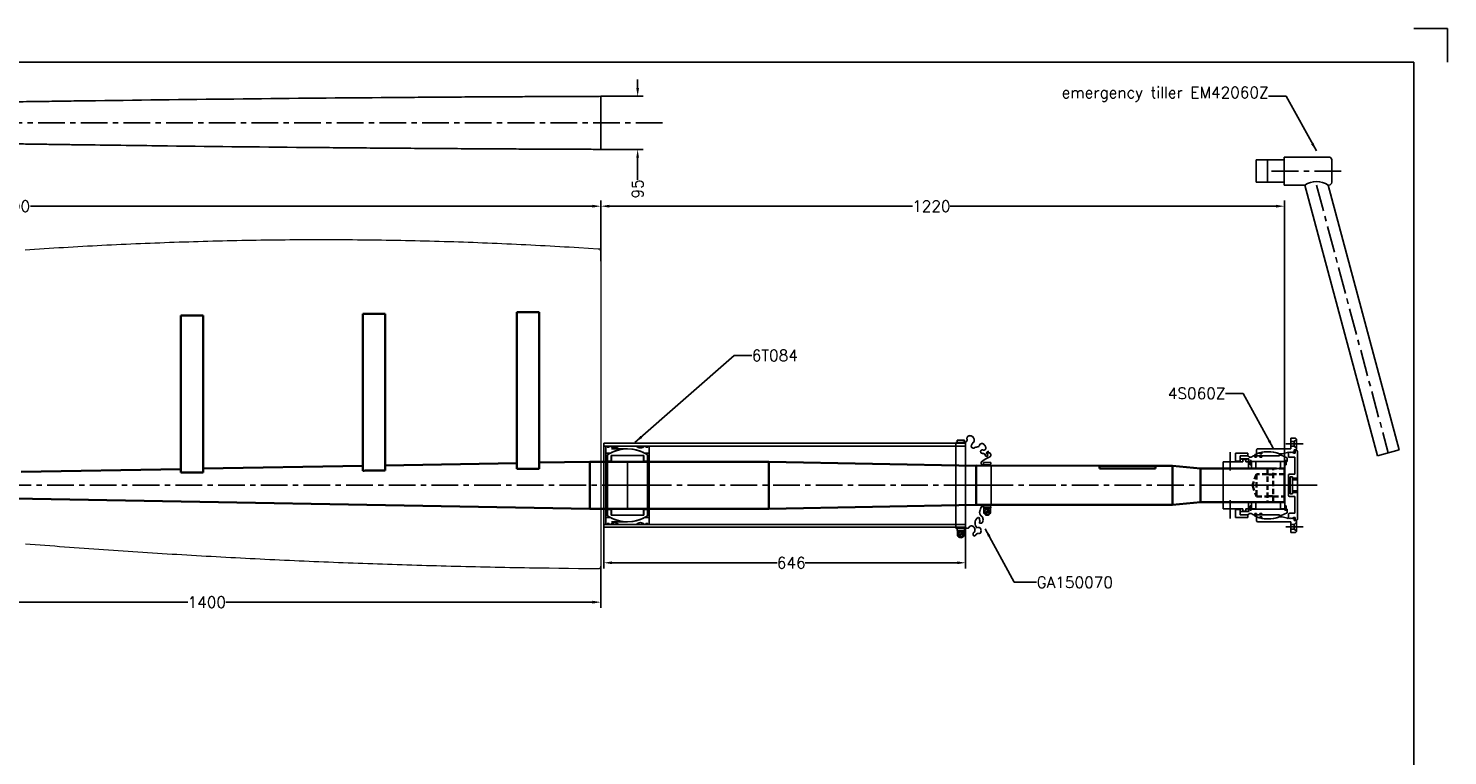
# Model space of a CAD drawing. Extents: x -2860 to 1220, y -788 to 1912.
# Tile 6 of 6: x -1313 to 1220, y 614 to 1912. Entities that reach past the tile are written whole.
import ezdxf

# ---------------------------------------------------------------- set-up
doc = ezdxf.new("R2010")
doc.units = 0
doc.header["$LTSCALE"] = 1.5
doc.header["$PDMODE"] = 2
doc.header["$PDSIZE"] = 5
for name, pattern in [('CENTER', [50.8, 31.75, -6.35, 6.35, -6.35]), ('HIDDEN', [9.525, 6.35, -3.175]), ('SLD-Solid', [0])]:
    doc.linetypes.add(name, pattern=pattern)
doc.layers.get('0').update_dxf_attribs({"linetype": 'CONTINUOUS'})
doc.layers.get('DEFPOINTS').update_dxf_attribs({"linetype": 'CONTINUOUS'})
for name, color, linetype in [('Bearings', 1, 'CONTINUOUS'), ('Blade', 1, 'CONTINUOUS'), ('CENTER', 9, 'CENTER'), ('RAMME', 7, 'CONTINUOUS')]:
    doc.layers.add(name, color=color, linetype=linetype)
doc.layers.add('DIMS', color=7, linetype='CONTINUOUS', lineweight=15)
doc.layers.add('STOCK', color=5, linetype='CONTINUOUS', lineweight=35)
doc.styles.add('ROMANS', font='romans')
doc.dimstyles.new('Text 20', dxfattribs={"dimtxt": 20, "dimasz": 15, "dimexe": 10, "dimexo": 0, "dimgap": 0, "dimtad": 0, "dimdsep": 46, "dimtxsty": 'ROMANS', "dimcen": 10, "dimazin": 2, "dimtfac": 0.65, "dimtofl": 0, "dimtmove": 0, "dimatfit": 0, "dimfxl": 1, "dimtolj": 1, "dimarcsym": 0})

# ---------------------------------------------------------------- blocks, each defined once
blk = doc.blocks.new('*D51')
at = {"layer": 'DEFPOINTS', "color": 0, "transparency": 16777216}
for p in [(-291.3, 1594.7), (-291.3, 1496.6), (928.7, 1126.7)]:
    blk.add_point(p, dxfattribs=at)
at = {"layer": 'DIMS', "color": 0, "lineweight": -2, "transparency": 16777216}
for p, q in [((-291.3, 1496.6), (-291.3, 1604.7)), ((928.7, 1126.7), (928.7, 1604.7)), ((-276.3, 1594.7), (264.7, 1594.7)), ((913.7, 1594.7), (332.3, 1594.7))]:
    blk.add_line(p, q, dxfattribs=at)
at = {"layer": 'DIMS', "color": 0, "transparency": 16777216}
for points in [[(-276.3, 1597.2), (-276.3, 1592.2), (-291.3, 1594.7)], [(913.7, 1597.2), (913.7, 1592.2), (928.7, 1594.7)]]:
    blk.add_solid(points, dxfattribs=at)
at = {"layer": 'DIMS', "color": 0, "transparency": 16777216, "insert": (298.5, 1594.7), "char_height": 20, "attachment_point": 5, "style": 'ROMANS'}
blk.add_mtext('\\A1;1220', dxfattribs=at)
blk = doc.blocks.new('*D52')
at = {"layer": 'DEFPOINTS', "color": 0, "transparency": 16777216}
for p in [(-291.3, 1594.7), (-291.3, 1496.6), (-2491.5, 1376.4)]:
    blk.add_point(p, dxfattribs=at)
at = {"layer": 'DIMS', "color": 0, "lineweight": -2, "transparency": 16777216}
for p, q in [((-2491.5, 1376.4), (-2491.5, 1604.7)), ((-291.3, 1496.6), (-291.3, 1604.7)), ((-2476.5, 1594.7), (-1379.5, 1594.7)), ((-306.3, 1594.7), (-1309.1, 1594.7))]:
    blk.add_line(p, q, dxfattribs=at)
at = {"layer": 'DIMS', "color": 0, "transparency": 16777216}
for points in [[(-2476.5, 1597.2), (-2476.5, 1592.2), (-2491.5, 1594.7)], [(-306.3, 1597.2), (-306.3, 1592.2), (-291.3, 1594.7)]]:
    blk.add_solid(points, dxfattribs=at)
at = {"layer": 'DIMS', "color": 0, "transparency": 16777216, "insert": (-1344.3, 1594.7), "char_height": 20, "attachment_point": 5, "style": 'ROMANS'}
blk.add_mtext('\\A1;2200', dxfattribs=at)
blk = doc.blocks.new('*D53')
at = {"layer": 'DEFPOINTS', "color": 0, "transparency": 16777216}
for p in [(-1691.3, 1079.2), (-291.3, 952.3), (-1691.3, 888.1)]:
    blk.add_point(p, dxfattribs=at)
at = {"layer": 'DIMS', "color": 0, "lineweight": -2, "transparency": 16777216}
for p, q in [((-1691.3, 1079.2), (-1691.3, 878.1)), ((-291.3, 952.3), (-291.3, 878.1)), ((-1676.3, 888.1), (-1028.6, 888.1)), ((-306.3, 888.1), (-960.9, 888.1))]:
    blk.add_line(p, q, dxfattribs=at)
at = {"layer": 'DIMS', "color": 0, "transparency": 16777216}
for points in [[(-1676.3, 890.6), (-1676.3, 885.6), (-1691.3, 888.1)], [(-306.3, 890.6), (-306.3, 885.6), (-291.3, 888.1)]]:
    blk.add_solid(points, dxfattribs=at)
at = {"layer": 'DIMS', "color": 0, "transparency": 16777216, "insert": (-994.7, 888.1), "char_height": 20, "attachment_point": 5, "style": 'ROMANS'}
blk.add_mtext('\\A1;1400', dxfattribs=at)
blk = doc.blocks.new('4s060-bearing')
for p, q in [((-54, 23.5), (-49, 34)), ((-49, 34), (-42.5, 34)), ((-44.5, 32), (-42.5, 32)), ((-44.5, 30), (-44.5, 32)), ((-42.5, 30), (-44.5, 30)), ((-42.5, 32), (-42.5, 34)), ((-36.5, 32), (-42.5, 32)), ((-42.5, -30), (-42.5, 30)), ((-42.5, 30), (-36.5, 30)), ((-30.2, 29.8), (-42.2, 29.8)), ((-42.2, 29.8), (-42.2, 22.2)), ((-36.5, 30), (-36.5, 32)), ((-30.2, 22.2), (-30.2, 29.8)), ((30.2, 29.8), (42.2, 29.8)), ((30.2, 22.2), (30.2, 29.8)), ((36.5, 32), (42.5, 32)), ((36.5, 30), (36.5, 32)), ((42.5, 30), (36.5, 30)), ((42.2, 29.8), (42.2, 22.2)), ((49, 34), (42.5, 34)), ((42.5, 32), (42.5, 34)), ((44.5, 32), (42.5, 32)), ((42.5, -30), (42.5, 30)), ((42.5, 30), (44.5, 30)), ((44.5, 30), (44.5, 32)), ((54, 23.5), (49, 34)), ((-52.5, 20.5), (-56.4, 20.5)), ((-54, 20.5), (-54, 23.5)), ((-54, 20.5), (-52.5, 20.5)), ((-52.5, 20.5), (-52.5, -11)), ((-52.5, 20.5), (-52.5, -20.5)), ((-42.5, 22), (-30, 22)), ((-30.2, 22.2), (-42.2, 22.2)), ((-30, 22), (-30, -22)), ((42.5, 22), (30, 22)), ((30, 22), (30, -22)), ((30.2, 22.2), (42.2, 22.2)), ((52.5, 20.5), (52.5, -20.5)), ((52.5, 20.5), (52.5, -11)), ((52.5, 20.5), (56.4, 20.5)), ((54, 20.5), (52.5, 20.5)), ((54, 20.5), (54, 23.5)), ((-59, -11), (-56.3, -11)), ((-56.3, -14.5), (-58.2, -14.5)), ((-52.5, -20.5), (-56.4, -20.5)), ((-56.3, -11), (-56.3, -14.5)), ((-55, -20.5), (-52.5, -20.5)), ((-55, -23.5), (-55, -20.5)), ((-52.5, -23.5), (-55, -23.5)), ((-52.5, -11), (-50.3, -11)), ((-52.5, -14.5), (-52.5, -20.5)), ((-50.3, -14.5), (-52.5, -14.5)), ((-52.5, -20.5), (-50.5, -20.5)), ((-50.5, -23.5), (-52.5, -23.5)), ((-52.5, -23.5), (-52.5, -26)), ((-50.5, -20.5), (-50.5, -23.5)), ((-50.3, -11), (-50.3, -14.5)), ((-42.5, -22), (-30, -22)), ((-42.2, -29.8), (-42.2, -22.2)), ((-30.2, -22.2), (-42.2, -22.2)), ((-30.2, -22.2), (-30.2, -29.8)), ((42.5, -22), (30, -22)), ((30.2, -22.2), (30.2, -29.8)), ((30.2, -22.2), (42.2, -22.2)), ((42.2, -29.8), (42.2, -22.2)), ((52.5, -11), (50.3, -11)), ((50.3, -11), (50.3, -14.5)), ((50.3, -14.5), (52.5, -14.5)), ((52.5, -20.5), (50.5, -20.5)), ((50.5, -20.5), (50.5, -23.5)), ((50.5, -23.5), (52.5, -23.5)), ((52.5, -14.5), (52.5, -20.5)), ((52.5, -20.5), (56.4, -20.5)), ((55, -20.5), (52.5, -20.5)), ((52.5, -23.5), (52.5, -26)), ((52.5, -23.5), (55, -23.5)), ((55, -23.5), (55, -20.5)), ((56.3, -11), (56.3, -14.5)), ((59, -11), (56.3, -11)), ((56.3, -14.5), (58.2, -14.5)), ((-57.5, -58), (-57.5, -36)), ((-57.5, -36), (-52.5, -36)), ((-50.5, -30), (-52.5, -26)), ((-52.5, -36), (-50.5, -33)), ((-52.5, -36), (-52.5, -50)), ((-52.5, -36), (-52.5, -45.2)), ((-43, -50), (-52.5, -50)), ((-50.5, -30), (-50.5, -33)), ((-47, -34.5), (-47, -50)), ((-42.5, -35), (-47, -34.5)), ((-42, -40), (-46, -40)), ((-46, -40), (-46, -45)), ((-46, -45), (-42, -45)), ((-44.5, -30), (-42.5, -30)), ((-44.5, -32), (-44.5, -30)), ((-42.5, -32), (-44.5, -32)), ((-43, -50), (-43, -58)), ((-36.5, -30), (-42.5, -30)), ((-42.5, -32), (-36.5, -32)), ((-42.5, -35), (-42.5, -32)), ((-30.2, -29.8), (-42.2, -29.8)), ((-30, -35), (-42, -35)), ((-42, -35), (-42, -40)), ((-42, -45), (-42, -80)), ((-36.5, -32), (-36.5, -30)), ((-30, -80), (-30, -35)), ((30, -35), (42, -35)), ((30, -80), (30, -35)), ((30.2, -29.8), (42.2, -29.8)), ((36.5, -30), (42.5, -30)), ((36.5, -32), (36.5, -30)), ((42.5, -32), (36.5, -32)), ((42, -35), (42, -40)), ((42, -40), (46, -40)), ((42, -45), (42, -80)), ((46, -45), (42, -45)), ((44.5, -30), (42.5, -30)), ((42.5, -32), (44.5, -32)), ((42.5, -35), (42.5, -32)), ((42.5, -35), (47, -34.5)), ((43, -50), (52.5, -50)), ((43, -50), (43, -58)), ((44.5, -32), (44.5, -30)), ((46, -40), (46, -45)), ((47, -34.5), (47, -50)), ((50.5, -30), (52.5, -26)), ((50.5, -30), (50.5, -33)), ((52.5, -36), (50.5, -33)), ((52.5, -36), (52.5, -45.2)), ((52.5, -36), (52.5, -50)), ((57.5, -36), (52.5, -36)), ((57.5, -58), (57.5, -36)), ((-43, -58), (-57.5, -58)), ((43, -58), (57.5, -58)), ((-42, -80), (-30, -80)), ((-30, -80), (0, -80)), ((30, -80), (0, -80)), ((42, -80), (30, -80))]:
    blk.add_line(p, q)
at = {"const_width": 1.2}
for points in [[(-58.2, -12.3, 1), (-56.9, -12.3, 1)], [(-52.1, -12.6, 1), (-50.8, -12.6, 1)], [(52.1, -12.6, -1), (50.8, -12.6, -1)], [(58.2, -12.3, -1), (56.9, -12.3, -1)]]:
    blk.add_lwpolyline(points, format="xyb", close=True, dxfattribs=at)
for start, end in [(160.0216, 190.564), (349.436, 19.9784), (193.9849, 199.9784), (340.0216, 346.0151)]:
    blk.add_arc((0, 0), 60, start, end)
at = {"layer": 'CENTER'}
for p, q in [((0, -80), (0, 0)), ((-59.2, -68), (-26.5, -68)), ((59.2, -68), (26.5, -68))]:
    blk.add_line(p, q, dxfattribs=at)
at = {"layer": 'DIMS'}
for centre in [(-44.5, -37.5), (-44.5, -47.5), (44.5, -37.5), (44.5, -47.5)]:
    blk.add_circle(centre, 2.5, dxfattribs=at)
blk = doc.blocks.new('4S060-house-cover')
h = blk.add_hatch(color=256)
edge = h.paths.add_edge_path()
edge.add_ellipse((-60.2, 47.5), major_axis=(1.5, 0), ratio=0.647319, start_angle=-259.6975, end_angle=79.6975)
edge.add_line((-59.9, 48.5), (-60.4, 48.5))
h = blk.add_hatch(color=256)
edge = h.paths.add_edge_path()
edge.add_ellipse((60.2, 47.5), major_axis=(-1.5, 0), ratio=0.647319, start_angle=280.3025, end_angle=619.6975, ccw=False)
edge.add_line((59.9, 48.5), (60.4, 48.5))
for p, q in [((-62, 48.5), (-62, 51)), ((-60.5, 52.5), (0, 52.5)), ((-13, 43.5), (-13, 52.5)), ((-10, 43.5), (-10, 52.5)), ((60.5, 52.5), (0, 52.5)), ((10, 43.5), (10, 52.5)), ((13, 43.5), (13, 52.5)), ((62, 48.5), (62, 51)), ((-82.6, 50.5), (-84, 49.1)), ((-84, 49.1), (-84, 40.5)), ((-84, 40.5), (-65, 40.5)), ((-64.5, 50.5), (-82.6, 50.5)), ((-82, 50.5), (-78, 46.5)), ((-78, 46.5), (-74, 46.5)), ((-78, 40.5), (-78, 46.5)), ((-70, 46.5), (-74, 46.5)), ((-66, 50.5), (-70, 46.5)), ((-70, 40.5), (-70, 46.5)), ((-65, -18.5), (-65, 40.5)), ((-63, 49), (-63, 46.5)), ((-63, 46.5), (-59, 46.5)), ((-57.5, 48.5), (-62, 48.5)), ((-59.5, 42.1), (-58.4, 43.2)), ((-58.4, 41.1), (-59.5, 42.1)), ((-59.5, 40), (-58.4, 41.1)), ((-58.4, 39), (-59.5, 40)), ((-59.5, 37.9), (-58.4, 39)), ((-58.4, 36.8), (-59.5, 37.9)), ((-59.5, 35.8), (-58.4, 36.8)), ((-58.4, 34.7), (-59.5, 35.8)), ((-59, 45.6), (-59.4, 44.2)), ((-58.4, 43.2), (-59.4, 44.2)), ((-59, 46.5), (-59, 45.6)), ((-59, 42.1), (-57.9, 43.2)), ((-57.9, 41.1), (-59, 42.1)), ((-59, 40), (-57.9, 41.1)), ((-57.9, 39), (-59, 40)), ((-59, 37.9), (-57.9, 39)), ((-57.6, 36.5), (-59, 37.9)), ((-57.5, 45.6), (-58.9, 44.2)), ((-57.9, 43.2), (-58.9, 44.2)), ((-56.4, 24.9), (-58.4, 34.7)), ((-51.5, 36.5), (-57.6, 36.5)), ((-57.5, 45.6), (-57.5, 48.5)), ((-20, 47.5), (-50, 47.5)), ((-50, 47.5), (-50, 38)), ((-20, 38), (-20, 47.5)), ((0, 36.5), (-18.5, 36.5)), ((-15, 43.5), (-10, 43.5)), ((-15, 39.5), (-15, 43.5)), ((0, 39.5), (-15, 39.5)), ((-5, 43.5), (-10, 43.5)), ((0, 43.5), (-5, 43.5)), ((0, 43.5), (5, 43.5)), ((0, 39.5), (15, 39.5)), ((0, 36.5), (18.5, 36.5)), ((5, 43.5), (10, 43.5)), ((15, 43.5), (10, 43.5)), ((15, 39.5), (15, 43.5)), ((20, 47.5), (50, 47.5)), ((20, 38), (20, 47.5)), ((50, 47.5), (50, 38)), ((51.5, 36.5), (57.6, 36.5)), ((56.4, 24.9), (58.4, 34.7)), ((57.5, 48.5), (62, 48.5)), ((57.5, 45.6), (57.5, 48.5)), ((57.5, 45.6), (58.9, 44.2)), ((57.6, 36.5), (59, 37.9)), ((57.9, 43.2), (58.9, 44.2)), ((59, 42.1), (57.9, 43.2)), ((57.9, 41.1), (59, 42.1)), ((59, 40), (57.9, 41.1)), ((57.9, 39), (59, 40)), ((59, 37.9), (57.9, 39)), ((58.4, 43.2), (59.4, 44.2)), ((59.5, 42.1), (58.4, 43.2)), ((58.4, 41.1), (59.5, 42.1)), ((59.5, 40), (58.4, 41.1)), ((58.4, 39), (59.5, 40)), ((59.5, 37.9), (58.4, 39)), ((58.4, 36.8), (59.5, 37.9)), ((59.5, 35.8), (58.4, 36.8)), ((58.4, 34.7), (59.5, 35.8)), ((63, 46.5), (59, 46.5)), ((59, 46.5), (59, 45.6)), ((59, 45.6), (59.4, 44.2)), ((63, 49), (63, 46.5)), ((64.5, 50.5), (82.6, 50.5)), ((84, 40.5), (65, 40.5)), ((65, -18.5), (65, 40.5)), ((66, 50.5), (70, 46.5)), ((70, 46.5), (74, 46.5)), ((70, 40.5), (70, 46.5)), ((78, 46.5), (74, 46.5)), ((82, 50.5), (78, 46.5)), ((78, 40.5), (78, 46.5)), ((82.6, 50.5), (84, 49.1)), ((84, 49.1), (84, 40.5)), ((-56.4, 24.9), (-56.4, 20.4)), ((56.4, 24.9), (56.4, 20.4)), ((-63, -20.5), (-56.4, -20.5)), ((63, -20.5), (56.4, -20.5))]:
    blk.add_line(p, q)
for centre, radius, start, end in [((-60.5, 51), 1.5, 90, 180), ((60.5, 51), 1.5, 0, 90), ((-64.5, 49), 1.5, 0, 90), ((-51.5, 38), 1.5, 270, 0), ((-18.5, 38), 1.5, 180, 270), ((18.5, 38), 1.5, 270, 0), ((51.5, 38), 1.5, 180, 270), ((64.5, 49), 1.5, 90, 180), ((0, 0), 60, 160.1133, 199.9784), ((0, 0), 60, 340.0216, 19.8867), ((-63, -18.5), 2, 180, 270), ((63, -18.5), 2, 270, 0)]:
    blk.add_arc(centre, radius, start, end)
at = {"extrusion": (0, 0, -1)}
blk.add_ellipse((-60.2, 47.5), major_axis=(1.5, 0), ratio=0.647319, dxfattribs=at)
blk.add_ellipse((60.2, 47.5), major_axis=(-1.5, 0), ratio=0.647319)
at = {"layer": 'CENTER'}
for p, q in [((0, 0), (0, 87.5)), ((-74, 31.7), (-74, 62.3)), ((74, 31.7), (74, 62.3))]:
    blk.add_line(p, q, dxfattribs=at)
blk = doc.blocks.new('4S060Z-SV')
for name in ['4S060-house-cover', '4s060-bearing']:
    blk.add_blockref(name, (0, 80))
blk = doc.blocks.new('*D63')
at = {"layer": 'DEFPOINTS', "color": 0, "transparency": 16777216}
for p in [(-291.3, 1790.8), (-291.3, 1696.1), (-225.7, 1696.1)]:
    blk.add_point(p, dxfattribs=at)
at = {"layer": 'DIMS', "color": 0, "lineweight": -2, "transparency": 16777216}
for p, q in [((-225.7, 1805.8), (-225.7, 1820.8)), ((-291.3, 1790.8), (-215.7, 1790.8)), ((-291.3, 1696.1), (-215.7, 1696.1)), ((-225.7, 1681.1), (-225.7, 1641.8))]:
    blk.add_line(p, q, dxfattribs=at)
at = {"layer": 'DIMS', "color": 0, "transparency": 16777216}
for points in [[(-228.2, 1805.8), (-223.2, 1805.8), (-225.7, 1790.8)], [(-228.2, 1681.1), (-223.2, 1681.1), (-225.7, 1696.1)]]:
    blk.add_solid(points, dxfattribs=at)
at = {"layer": 'DIMS', "color": 0, "transparency": 16777216, "insert": (-225.7, 1625.6), "char_height": 20, "attachment_point": 5, "rotation": 90, "style": 'ROMANS'}
blk.add_mtext('\\A1;95', dxfattribs=at)
blk = doc.blocks.new('*D140')
at = {"layer": 'DEFPOINTS', "color": 0, "transparency": 16777216}
for p in [(-286.3, 1021.7), (359.7, 1021.7), (359.7, 958.4)]:
    blk.add_point(p, dxfattribs=at)
at = {"layer": 'DIMS', "color": 0, "lineweight": -2, "transparency": 16777216}
for p, q in [((-286.3, 1021.7), (-286.3, 948.4)), ((359.7, 1021.7), (359.7, 948.4)), ((-271.3, 958.4), (23.1, 958.4)), ((344.7, 958.4), (73.6, 958.4))]:
    blk.add_line(p, q, dxfattribs=at)
at = {"layer": 'DIMS', "color": 0, "transparency": 16777216}
for points in [[(-271.3, 960.9), (-271.3, 955.9), (-286.3, 958.4)], [(344.7, 960.9), (344.7, 955.9), (359.7, 958.4)]]:
    blk.add_solid(points, dxfattribs=at)
at = {"layer": 'DIMS', "color": 0, "transparency": 16777216, "insert": (48.4, 958.4), "char_height": 20, "attachment_point": 5, "style": 'ROMANS'}
blk.add_mtext('\\A1;646', dxfattribs=at)
blk = doc.blocks.new('Insert 140x130')
for p, q in [((-70, 38.5), (-70, 36.5)), ((-70, 38.5), (-57.5, 38.5)), ((-70, 36.5), (-68, 36.5)), ((-70, 32.5), (-70, 30.5)), ((-68, 32.5), (-70, 32.5)), ((-68, 36.5), (-68, 32.5)), ((-57.5, 30.3), (-57.5, 38.5)), ((-57.5, 38.5), (0, 38.5)), ((57.5, 38.5), (0, 38.5)), ((70, 38.5), (57.5, 38.5)), ((57.5, 30.3), (57.5, 38.5)), ((70, 36.5), (68, 36.5)), ((68, 36.5), (68, 32.5)), ((68, 32.5), (70, 32.5)), ((70, 38.5), (70, 36.5)), ((70, 32.5), (70, 30.5)), ((-70, -15.5), (-70, 15.5)), ((70, -15.5), (70, 15.5)), ((-70, -32.5), (-70, -30.5)), ((-68, -32.5), (-70, -32.5)), ((-70, -36.5), (-68, -36.5)), ((-70, -38.5), (-70, -36.5)), ((-70, -38.5), (-57.5, -38.5)), ((-68, -36.5), (-68, -32.5)), ((-57.5, -30.3), (-57.5, -38.5)), ((-57.5, -38.5), (0, -38.5)), ((57.5, -38.5), (0, -38.5)), ((57.5, -30.3), (57.5, -38.5)), ((70, -38.5), (57.5, -38.5)), ((68, -36.5), (68, -32.5)), ((68, -32.5), (70, -32.5)), ((70, -36.5), (68, -36.5)), ((70, -32.5), (70, -30.5)), ((70, -38.5), (70, -36.5))]:
    blk.add_line(p, q)
at = {"linetype": 'HIDDEN', "ltscale": 3}
for p, q in [((-65, 0), (-65, -38.5)), ((65, 0), (65, -38.5))]:
    blk.add_line(p, q, dxfattribs=at)
at = {"const_width": 0.95}
for points in [[(-69.6, 34.5, 1), (-68.6, 34.5, 1)], [(69.6, 34.5, -1), (68.6, 34.5, -1)], [(-69.6, -34.6, 1), (-68.5, -34.6, 1)], [(69.6, -34.6, -1), (68.5, -34.6, -1)]]:
    blk.add_lwpolyline(points, format="xyb", close=True, dxfattribs=at)
for centre, radius, start, end in [((-76.6, 23), 10, 311.4096, 48.5904), ((0, 0), 65, 152.2042, 207.7958), ((0, 0), 65, 332.2042, 27.7958), ((76.6, 23), 10, 131.4096, 228.5904), ((-76.6, -23), 10, 311.4096, 48.5904), ((76.6, -23), 10, 131.4096, 228.5904)]:
    blk.add_arc(centre, radius, start, end)
at = {"layer": 'CENTER'}
for p, q in [((0, -38.5), (0, 38.5)), ((0, 0), (-42.9, 0)), ((0, 0), (42.9, 0))]:
    blk.add_line(p, q, dxfattribs=at)
blk = doc.blocks.new('GA150070-SV')
for p, q in [((-40.5, 32), (-40.5, 45)), ((-40.5, 45), (-38, 45)), ((-38, 32), (-40.5, 32)), ((-36.5, 45.5), (36.5, 45.5)), ((40.5, 45), (38, 45)), ((38, 32), (40.5, 32)), ((40.5, 32), (40.5, 45)), ((47.5, 44.5), (40.5, 44.5)), ((40.5, 43), (41.4, 43)), ((40.5, 34), (41.4, 34)), ((47.5, 32.5), (40.5, 32.5)), ((44.3, 41.7), (49.4, 34.4)), ((45.6, 42.6), (50.7, 35.3)), ((-80.5, -15), (-80.5, -2)), ((-80.5, -2), (-78, -2)), ((-78, -15), (-80.5, -15)), ((76.5, -17.5), (-76.5, -17.5)), ((80.5, -2), (78, -2)), ((78, -15), (80.5, -15)), ((80.5, -15), (80.5, -2)), ((87.5, -2.5), (80.5, -2.5)), ((80.5, -4), (81.4, -4)), ((80.5, -13), (81.4, -13)), ((87.5, -14.5), (80.5, -14.5)), ((84.3, -5.3), (89.4, -12.6)), ((85.6, -4.4), (90.7, -11.7))]:
    blk.add_line(p, q)
at = {"const_width": 3, "flags": 128}
for points in [[(-36.5, 45.5), (-36.5, 31, -0.56619), (-41.5, 28, -0.075442), (-50.5, 42.5, 1.667268), (-55, 37, -0.419187), (-60.5, 41.5, 0.598056), (-55.5, 39, -1.163294), (-53.5, 35, 0.335337), (-57, 30, -1.224957), (-63, 31, 0.531721), (-66.5, 36, 0.226938), (-72.5, 33, 0.730034), (-70, 24.5, -0.223505), (-68.5, 17.5, -0.749263), (-70, 10, -0.180567), (-77, 14.5, 0.500401), (-88.5, 8.5, 0.538118), (-82, 2.5, -0.564179), (-77, -2.5, 0.223265), (-76.5, -5), (-76.5, -17.5)], [(36.5, 45.5), (36.5, 31.5, 0.328713), (43.5, 26.5, 0.408909), (55, 28.5, -0.330309), (63.5, 30.5, -0.835937), (66, 24, 0.692127), (61.5, 24, 0.660574), (57.5, 22.5, 0.537513), (76, 21, -0.75249), (81, 27, -0.748801), (85.5, 23, 0.217743), (90.5, 16.5, -0.704922), (84.5, 14.5, 0.450364), (74.5, 14.5, 0.542617), (75, 6, -0.335934), (76.5, 2.5), (76.5, -17.5)]]:
    blk.add_lwpolyline(points, format="xyb", dxfattribs=at)
for centre in [(47.5, 38.5), (87.5, -8.5)]:
    blk.add_circle(centre, 4.5)
for centre, radius, start, end in [((41.4, 42), 1, 330, 90), ((41.4, 35), 1, 270, 30), ((47.5, 38.5), 6, 150, 210), ((47.5, 38.5), 6, 270, 90), ((81.4, -5), 1, 330, 90), ((81.4, -12), 1, 270, 30), ((87.5, -8.5), 6, 150, 210), ((87.5, -8.5), 6, 270, 90)]:
    blk.add_arc(centre, radius, start, end)
at = {"layer": 'CENTER'}
blk.add_line((0, 0), (0, 61), dxfattribs=at)
blk = doc.blocks.new('EM42060Z-SV')
for p, q in [((25, 108.4), (497.6, 235)), ((497.6, 235), (508, 196.4)), ((25, 67), (508, 196.4)), ((-25, 30), (-25, 110)), ((-20, 115), (0, 115)), ((0, 115), (20, 115)), ((25, 110), (25, 108.4)), ((25, 67), (25, 30)), ((-20, 30), (-25, 30)), ((-20, 30), (20, 30)), ((-20, -20), (-20, 30)), ((20, 30), (20, -20)), ((25, 30), (20, 30)), ((-20, 0), (20, 0)), ((-20, -20), (20, -20))]:
    blk.add_line(p, q)
for centre, radius, start, end in [((-20, 110), 5, 90, 180), ((54.7, 87.7), 36.2, 145.1402, 214.8598), ((20, 110), 5, 0, 90)]:
    blk.add_arc(centre, radius, start, end)
at = {"layer": 'CENTER'}
for p, q in [((25, 87.7), (502.8, 215.7)), ((0, 131.5), (0, 0))]:
    blk.add_line(p, q, dxfattribs=at)
blk = doc.blocks.new('Ball-130-084')
for p, q in [((-43.3, 35.5), (-54.4, 35.5)), ((-53, 29), (-43.3, 29)), ((-53, 29), (-53, -29)), ((-53, -28.5), (-53, 28.5)), ((-53, 28.5), (-42, 28.5)), ((-43.3, 35.5), (0, 35.5)), ((-43.3, 35.5), (-43.3, 29)), ((-42, 28.5), (-42, -28.5)), ((43.2, 35.5), (0, 35.5)), ((42, 28.5), (42, -28.5)), ((53, 28.5), (42, 28.5)), ((43.2, 35.5), (54.4, 35.5)), ((43.2, 35.5), (43.2, 29)), ((53, 29), (43.2, 29)), ((53, 29), (53, -29)), ((53, -28.5), (53, 28.5)), ((-43.3, -35.5), (-54.4, -35.5)), ((-42, -28.5), (-53, -28.5)), ((-53, -29), (-43.3, -29)), ((-43.3, -35.5), (-43.3, -29)), ((-43.3, -35.5), (0, -35.5)), ((43.2, -35.5), (0, -35.5)), ((42, -28.5), (53, -28.5)), ((43.2, -35.5), (54.4, -35.5)), ((53, -29), (43.2, -29)), ((43.2, -35.5), (43.2, -29))]:
    blk.add_line(p, q)
for start, end in [(146.8965, 213.1035), (326.8965, 33.1035)]:
    blk.add_arc((0, 0), 65, start, end)
at = {"layer": 'CENTER'}
for p, q in [((0, -35.5), (0, 35.5)), ((0, 0), (-15.3, 0)), ((0, 0), (15.3, 0))]:
    blk.add_line(p, q, dxfattribs=at)

msp = doc.modelspace()

# ---------------------------------------------------------------- linework, layer by layer
at = {"color": 7, "linetype": 'SLD-Solid', "lineweight": 15}
msp.add_line((-296.374, 947.322), (-296.374, 947.322), dxfattribs=at)
at = {"layer": 'Bearings'}
for p, q in [((359.688, 1171.656), (-286.312, 1171.656)), ((-286.312, 1171.656), (-286.312, 1021.656)), ((-286.312, 1166.656), (359.688, 1166.656)), ((359.688, 1171.656), (359.688, 1021.656)), ((-286.312, 1026.656), (359.688, 1026.656)), ((359.688, 1021.656), (-286.312, 1021.656))]:
    msp.add_line(p, q, dxfattribs=at)
at = {"layer": 'Blade'}
for p, q in [((-291.312, 1696.12), (-291.312, 1790.764)), ((-296.374, 1743.442), (-296.374, 1743.442)), ((-296.374, 1743.442), (-296.374, 1743.442))]:
    msp.add_line(p, q, dxfattribs=at)
at = {"layer": 'Blade', "lineweight": 15}
msp.add_lwpolyline([(-1319.196, 1517.012), (-1310.611, 1517.574), (-1302.026, 1518.129), (-1293.439, 1518.677), (-1284.853, 1519.217), (-1276.266, 1519.75), (-1267.678, 1520.275), (-1259.09, 1520.793), (-1250.502, 1521.302), (-1241.913, 1521.803), (-1233.324, 1522.296), (-1224.734, 1522.78), (-1216.143, 1523.256), (-1207.552, 1523.723), (-1198.961, 1524.181), (-1190.369, 1524.629), (-1181.777, 1525.069), (-1173.184, 1525.5), (-1164.591, 1525.921), (-1155.997, 1526.334), (-1147.403, 1526.737), (-1138.809, 1527.131), (-1130.214, 1527.515), (-1121.618, 1527.891), (-1113.022, 1528.257), (-1104.426, 1528.614), (-1095.83, 1528.961), (-1087.233, 1529.299), (-1078.636, 1529.628), (-1070.038, 1529.948), (-1061.44, 1530.259), (-1052.842, 1530.561), (-1044.243, 1530.854), (-1035.645, 1531.138), (-1027.046, 1531.413), (-1018.446, 1531.68), (-1009.846, 1531.938), (-1001.247, 1532.186), (-992.646, 1532.426), (-984.046, 1532.656), (-975.445, 1532.876), (-966.844, 1533.087), (-958.243, 1533.288), (-949.642, 1533.479), (-941.04, 1533.66), (-932.438, 1533.831), (-923.836, 1533.992), (-915.234, 1534.143), (-906.632, 1534.284), (-898.029, 1534.415), (-889.426, 1534.535), (-880.824, 1534.646), (-872.221, 1534.746), (-863.618, 1534.837), (-855.014, 1534.917), (-846.411, 1534.987), (-837.808, 1535.048), (-829.204, 1535.098), (-820.601, 1535.139), (-811.997, 1535.17), (-803.394, 1535.191), (-794.79, 1535.202), (-786.187, 1535.204), (-777.583, 1535.196), (-768.979, 1535.177), (-760.376, 1535.149), (-751.772, 1535.112), (-743.169, 1535.064), (-734.566, 1535.006), (-725.962, 1534.938), (-717.359, 1534.86), (-708.756, 1534.773), (-700.153, 1534.675), (-691.55, 1534.566), (-682.947, 1534.448), (-674.345, 1534.319), (-665.742, 1534.181), (-657.14, 1534.031), (-648.538, 1533.872), (-639.936, 1533.702), (-631.335, 1533.521), (-622.733, 1533.33), (-614.132, 1533.128), (-605.531, 1532.916), (-596.931, 1532.694), (-588.33, 1532.462), (-579.73, 1532.22), (-571.13, 1531.968), (-562.531, 1531.707), (-553.931, 1531.435), (-545.332, 1531.154), (-536.734, 1530.863), (-528.136, 1530.562), (-519.538, 1530.251), (-510.94, 1529.929), (-502.343, 1529.598), (-493.746, 1529.255), (-485.15, 1528.903), (-476.554, 1528.539), (-467.959, 1528.166), (-459.364, 1527.783), (-450.769, 1527.39), (-442.175, 1526.987), (-433.581, 1526.575), (-424.988, 1526.153), (-416.395, 1525.722), (-407.803, 1525.282), (-399.211, 1524.832), (-390.62, 1524.373), (-382.029, 1523.905), (-373.439, 1523.427), (-364.85, 1522.939), (-356.26, 1522.443), (-347.672, 1521.938), (-339.083, 1521.426), (-330.496, 1520.907), (-313.321, 1519.857), (-296.146, 1518.798), (-292.607, 1518.573), (-292.464, 1517.283), (-292.323, 1515.993), (-292.186, 1514.702), (-292.055, 1513.412), (-291.932, 1512.12), (-291.819, 1510.828), (-291.717, 1509.536), (-291.63, 1508.242), (-291.557, 1506.948), (-291.498, 1505.653), (-291.45, 1504.357), (-291.411, 1503.06), (-291.382, 1501.763), (-291.358, 1500.466), (-291.34, 1499.168), (-291.325, 1497.87), (-291.312, 1496.572), (-291.312, 952.319), (-291.336, 952.072), (-291.363, 951.825), (-291.378, 951.702), (-291.394, 951.58), (-291.412, 951.458), (-291.432, 951.336), (-291.454, 951.215), (-291.479, 951.095), (-291.506, 950.975), (-291.537, 950.856), (-291.57, 950.738), (-291.607, 950.622), (-291.648, 950.506), (-291.693, 950.391), (-291.741, 950.277), (-291.792, 950.165), (-291.847, 950.054), (-291.905, 949.944), (-291.965, 949.836), (-292.029, 949.73), (-292.095, 949.625), (-292.164, 949.521), (-292.236, 949.42), (-292.31, 949.32), (-292.387, 949.222), (-292.465, 949.126), (-292.546, 949.032), (-292.629, 948.94), (-292.714, 948.851), (-292.801, 948.763), (-292.891, 948.677), (-292.982, 948.594), (-293.075, 948.513), (-293.17, 948.434), (-293.267, 948.357), (-293.365, 948.283), (-293.466, 948.211), (-293.568, 948.141), (-293.672, 948.074), (-293.778, 948.009), (-293.885, 947.947), (-293.994, 947.887), (-294.105, 947.831), (-294.217, 947.777), (-294.33, 947.725), (-294.444, 947.677), (-294.559, 947.632), (-294.676, 947.59), (-294.793, 947.552), (-294.911, 947.517), (-295.031, 947.485), (-295.151, 947.457), (-295.271, 947.432), (-295.392, 947.411), (-295.514, 947.393), (-295.636, 947.378), (-295.758, 947.365), (-295.881, 947.354), (-296.004, 947.345), (-296.127, 947.337), (-296.374, 947.322), (-331.357, 947.777), (-348.849, 948.011), (-366.34, 948.252), (-383.831, 948.503), (-401.322, 948.767), (-410.068, 948.905), (-418.813, 949.046), (-427.558, 949.192), (-436.304, 949.342), (-445.049, 949.497), (-453.794, 949.658), (-462.539, 949.823), (-471.284, 949.993), (-480.028, 950.168), (-488.773, 950.348), (-497.518, 950.534), (-506.262, 950.724), (-515.006, 950.919), (-523.751, 951.12), (-532.495, 951.326), (-541.239, 951.537), (-549.983, 951.753), (-558.726, 951.974), (-567.47, 952.201), (-576.214, 952.433), (-584.957, 952.67), (-593.7, 952.912), (-602.443, 953.16), (-611.186, 953.413), (-619.929, 953.671), (-628.671, 953.935), (-637.414, 954.204), (-646.156, 954.478), (-654.898, 954.758), (-663.64, 955.042), (-672.382, 955.332), (-681.123, 955.628), (-689.865, 955.928), (-698.606, 956.234), (-707.347, 956.545), (-716.088, 956.861), (-724.828, 957.183), (-733.569, 957.509), (-742.309, 957.841), (-751.049, 958.179), (-759.789, 958.521), (-768.528, 958.87), (-777.268, 959.223), (-786.007, 959.582), (-794.746, 959.946), (-803.484, 960.316), (-812.223, 960.692), (-820.961, 961.072), (-829.699, 961.459), (-838.437, 961.851), (-847.174, 962.248), (-855.912, 962.651), (-864.649, 963.06), (-873.385, 963.473), (-882.122, 963.893), (-890.858, 964.318), (-899.594, 964.748), (-908.33, 965.183), (-917.065, 965.624), (-925.8, 966.071), (-934.535, 966.523), (-943.269, 966.98), (-952.004, 967.443), (-960.738, 967.911), (-969.471, 968.385), (-978.205, 968.864), (-986.938, 969.349), (-995.671, 969.839), (-1004.403, 970.334), (-1013.135, 970.835), (-1021.867, 971.341), (-1030.599, 971.853), (-1039.33, 972.37), (-1048.061, 972.893), (-1056.791, 973.422), (-1065.522, 973.955), (-1074.251, 974.495), (-1082.981, 975.039), (-1091.71, 975.59), (-1100.439, 976.145), (-1109.167, 976.707), (-1117.896, 977.273), (-1126.623, 977.846), (-1135.351, 978.423), (-1144.078, 979.006), (-1152.805, 979.595), (-1161.531, 980.189), (-1170.257, 980.789), (-1178.982, 981.394), (-1187.707, 982.005), (-1196.432, 982.621), (-1205.157, 983.242), (-1213.881, 983.869), (-1222.604, 984.502), (-1231.328, 985.14), (-1240.05, 985.783), (-1248.773, 986.432), (-1257.495, 987.086), (-1266.216, 987.746), (-1274.938, 988.411), (-1283.658, 989.082), (-1292.379, 989.758), (-1301.099, 990.439), (-1309.818, 991.126), (-1318.537, 991.818)], dxfattribs=at)
at = {"layer": 'Blade'}
for points, knots in [([(-291.312, 1790.764), (-293.478, 1790.755), (-295.644, 1790.746), (-297.81, 1790.737), (-297.81, 1790.737), (-297.81, 1790.737), (-297.81, 1790.737), (-303.363, 1790.713), (-316.355, 1790.658), (-336.439, 1790.572), (-357.578, 1790.485), (-377.538, 1790.403), (-396.325, 1790.321), (-414.065, 1790.239), (-430.855, 1790.156), (-446.686, 1790.076), (-461.542, 1789.997), (-475.308, 1789.922), (-487.984, 1789.851), (-499.782, 1789.784), (-511.084, 1789.717), (-534.266, 1789.578), (-569.809, 1789.35), (-617.972, 1789.014), (-738.153, 1788.11), (-930.002, 1786.303), (-1118.375, 1783.982), (-1232.043, 1782.439), (-1271.253, 1781.896), (-1305.507, 1781.412), (-1334.705, 1780.995), (-1358.61, 1780.65), (-1382.288, 1780.307), (-1405.742, 1779.965), (-1428.661, 1779.628), (-1450.999, 1779.298), (-1472.377, 1778.98), (-1493.171, 1778.668), (-1513.862, 1778.355), (-1534.897, 1778.034), (-1559.161, 1777.661), (-1586.783, 1777.23), (-1617.876, 1776.737), (-1649.678, 1776.223), (-1686.786, 1775.611), (-1729.235, 1774.891), (-1777.149, 1774.047), (-1825.93, 1773.152), (-1875.565, 1772.2), (-1927.115, 1771.161), (-1980.622, 1770.024), (-2036.119, 1768.776), (-2082.412, 1767.675), (-2119.248, 1766.76), (-2146.375, 1766.066), (-2173.683, 1765.345), (-2200.986, 1764.6), (-2227.437, 1763.849), (-2252.679, 1763.105), (-2276.542, 1762.374), (-2299.487, 1761.642), (-2321.484, 1760.902), (-2342.507, 1760.15), (-2358.952, 1759.533), (-2371.116, 1759.062), (-2379.302, 1758.742), (-2387.362, 1758.42), (-2395.046, 1758.101), (-2402, 1757.799), (-2407.933, 1757.528), (-2412.653, 1757.302), (-2416.287, 1757.121), (-2418.957, 1756.983), (-2420.642, 1756.894), (-2421.699, 1756.838), (-2422.483, 1756.795), (-2423.613, 1756.734), (-2425.512, 1756.629), (-2428.334, 1756.468), (-2432.21, 1756.238), (-2436.842, 1755.947), (-2442.164, 1755.588), (-2447.712, 1755.183), (-2453.366, 1754.733), (-2459.024, 1754.239), (-2464.94, 1753.67), (-2471.028, 1753.011), (-2476.112, 1752.406), (-2478.957, 1752.003), (-2479.912, 1751.868)], [-0.00294994, -0.00294994, -0.00294994, -0.00294994, -0.00000005, -0.00000005, -0.00000005, 0, 0, 0, 0.00756128, 0.01769159, 0.02733812, 0.03634268, 0.04487275, 0.05292388, 0.06049752, 0.06773513, 0.07447804, 0.08072625, 0.08647973, 0.09173926, 0.09679148, 0.10186946, 0.12330527, 0.14518838, 0.1674519, 0.28695125, 0.4064212, 0.42396093, 0.44174065, 0.4598182, 0.47060952, 0.48150384, 0.49237247, 0.50285659, 0.51344685, 0.52358893, 0.53328294, 0.54256792, 0.55191667, 0.56146773, 0.57122207, 0.58496719, 0.59909376, 0.61357619, 0.62828413, 0.64964631, 0.6714151, 0.69358554, 0.71615104, 0.73911306, 0.76392392, 0.78919903, 0.81493077, 0.82721476, 0.83959298, 0.85206281, 0.86461924, 0.87702084, 0.88836553, 0.89931396, 0.90987214, 0.92001243, 0.92974202, 0.93906895, 0.94293283, 0.94673233, 0.95051505, 0.9542196, 0.9575306, 0.96033645, 0.96264808, 0.96428181, 0.96556637, 0.96651406, 0.96673187, 0.96711215, 0.96767165, 0.96840676, 0.96994013, 0.97190216, 0.97427826, 0.9770572, 0.98023244, 0.98317894, 0.98640222, 0.98991351, 0.99373361, 0.99789537, 1, 1, 1, 1]), ([(-2479.912, 1735.016), (-2478.957, 1734.881), (-2476.112, 1734.478), (-2471.028, 1733.874), (-2464.94, 1733.215), (-2459.024, 1732.645), (-2453.366, 1732.152), (-2447.712, 1731.701), (-2442.164, 1731.296), (-2436.842, 1730.938), (-2432.21, 1730.647), (-2428.334, 1730.416), (-2425.512, 1730.256), (-2423.613, 1730.15), (-2422.313, 1730.08), (-2421.174, 1730.018), (-2420.008, 1729.956), (-2418.808, 1729.894), (-2417.396, 1729.821), (-2415.768, 1729.738), (-2413.918, 1729.645), (-2411.14, 1729.509), (-2407.232, 1729.324), (-2401.98, 1729.085), (-2395.136, 1728.787), (-2386.875, 1728.444), (-2377.446, 1728.069), (-2367.825, 1727.694), (-2355.333, 1727.215), (-2339.745, 1726.634), (-2320.864, 1725.962), (-2301.204, 1725.3), (-2279.414, 1724.6), (-2255.412, 1723.861), (-2229.123, 1723.083), (-2202.016, 1722.313), (-2174.489, 1721.561), (-2146.943, 1720.833), (-2109.323, 1719.87), (-2061.887, 1718.712), (-2004.904, 1717.397), (-1948.926, 1716.179), (-1893.97, 1715.048), (-1845.032, 1714.094), (-1801.944, 1713.29), (-1764.537, 1712.614), (-1727.651, 1711.968), (-1691.291, 1711.35), (-1655.477, 1710.756), (-1620.337, 1710.187), (-1589.473, 1709.697), (-1562.853, 1709.281), (-1540.33, 1708.933), (-1518.294, 1708.596), (-1496.678, 1708.269), (-1475.027, 1707.944), (-1452.818, 1707.613), (-1429.599, 1707.27), (-1404.662, 1706.904), (-1378.029, 1706.515), (-1350.108, 1706.111), (-1322.008, 1705.707), (-1294.169, 1705.312), (-1266.644, 1704.925), (-1239.434, 1704.548), (-1172.274, 1703.63), (-1026.436, 1701.734), (-872.008, 1700.042), (-749.152, 1698.922), (-696.493, 1698.474), (-643.992, 1698.063), (-592.028, 1697.686), (-554.171, 1697.433), (-530.275, 1697.284), (-519.98, 1697.221), (-509.733, 1697.159), (-499.379, 1697.098), (-488.597, 1697.036), (-476.291, 1696.967), (-462.178, 1696.89), (-446.138, 1696.806), (-428.825, 1696.718), (-410.966, 1696.631), (-392.646, 1696.547), (-373.955, 1696.467), (-354.256, 1696.386), (-333.551, 1696.3), (-314.622, 1696.219), (-302.6, 1696.168), (-297.81, 1696.148), (-297.81, 1696.148), (-297.81, 1696.148), (-297.81, 1696.148), (-295.644, 1696.139), (-293.478, 1696.129), (-291.312, 1696.12)], [0, 0, 0, 0, 0.00210463, 0.00626639, 0.01008649, 0.01359778, 0.01682106, 0.01976756, 0.0229428, 0.02572174, 0.02809783, 0.03005986, 0.03159323, 0.03232835, 0.03288784, 0.03352076, 0.03400322, 0.03458404, 0.03526501, 0.03604812, 0.03693545, 0.03792912, 0.04003432, 0.04251837, 0.04538779, 0.04970276, 0.05412729, 0.05858731, 0.06314964, 0.07156583, 0.08029953, 0.08936339, 0.09876443, 0.11036381, 0.12241252, 0.13490254, 0.1475695, 0.16014864, 0.17263465, 0.19906372, 0.22502612, 0.2505094, 0.27550628, 0.30002745, 0.31726304, 0.33426056, 0.35101824, 0.36753359, 0.38380342, 0.39980995, 0.41539748, 0.4258452, 0.43607147, 0.44607654, 0.45586163, 0.46551676, 0.47557207, 0.48611423, 0.49714336, 0.50953684, 0.52238767, 0.53516777, 0.54780525, 0.56030006, 0.57265109, 0.58486057, 0.6517575, 0.77124389, 0.79514302, 0.81904444, 0.84294757, 0.86663076, 0.88980231, 0.89449661, 0.89916925, 0.90382023, 0.90844956, 0.91326828, 0.91850262, 0.92520535, 0.93248549, 0.94034305, 0.9487792, 0.9568022, 0.965289, 0.97423405, 0.98362877, 0.99347766, 1, 1, 1, 1.00000003, 1.00000003, 1.00000003, 1.0029501, 1.0029501, 1.0029501, 1.0029501]), ([(-291.312, 1743.442), (-291.367, 1743.442), (-291.477, 1743.442), (-292.339, 1743.442), (-293.607, 1743.442), (-295.032, 1743.442), (-295.983, 1743.442), (-296.374, 1743.442)], [0, 0, 0, 0, 0.21291777, 0.42583796, 0.63871311, 0.85163392, 1, 1, 1, 1])]:
    msp.add_open_spline(points, degree=3, knots=knots, dxfattribs=at)
at = {"layer": 'CENTER'}
for p, q in [((-181.494, 1743.442), (-2570.54, 1743.442)), ((977.995, 1096.656), (-1907.105, 1096.656))]:
    msp.add_line(p, q, dxfattribs=at)
at = {"layer": 'RAMME'}
for p, q in [((1220, 1912), (1160, 1912)), ((1220, 1852), (1220, 1912)), ((-2800, 1852), (1160, 1852)), ((1160, 1852), (1160, -728))]:
    msp.add_line(p, q, dxfattribs=at)
at = {"layer": 'STOCK'}
for p, q in [((-1001.312, 1399.676), (-1041.312, 1399.676)), ((-1041.312, 1399.676), (-1041.312, 1120.218)), ((-1001.312, 1399.676), (-1001.312, 1120.218)), ((-676.312, 1402.702), (-716.312, 1402.702)), ((-716.312, 1402.702), (-716.312, 1123.601)), ((-676.312, 1402.702), (-676.312, 1123.601)), ((-401.312, 1405.596), (-441.312, 1405.596)), ((-441.312, 1405.596), (-441.312, 1126.936)), ((-401.312, 1405.596), (-401.312, 1126.936)), ((-1326.312, 1120.636), (-1041.312, 1125.696)), ((-1041.312, 1120.218), (-1041.312, 1119.602)), ((-1041.312, 1119.602), (-1041.312, 1119.536)), ((-1001.312, 1126.406), (-716.312, 1131.466)), ((-1001.312, 1120.218), (-1001.312, 1119.661)), ((-716.312, 1123.601), (-716.312, 1122.808)), ((-716.312, 1122.808), (-716.312, 1122.735)), ((-676.312, 1132.176), (-441.312, 1136.348)), ((-676.312, 1123.601), (-676.312, 1122.878)), ((-441.312, 1126.936), (-441.312, 1125.969)), ((-441.312, 1125.969), (-441.312, 1125.891)), ((-401.312, 1126.049), (-436.989, 1125.969)), ((-401.312, 1137.058), (-311.312, 1138.656)), ((-401.312, 1126.936), (-401.312, 1126.049)), ((8.688, 1138.656), (-311.312, 1138.656)), ((-311.312, 1138.656), (-311.312, 1054.656)), ((378.688, 1131.656), (8.688, 1138.656)), ((8.688, 1138.656), (8.688, 1054.656)), ((378.688, 1132.015), (598.688, 1131.656)), ((378.688, 1131.656), (378.688, 1061.656)), ((598.688, 1131.656), (698.688, 1131.656)), ((598.688, 1126.656), (598.688, 1131.656)), ((698.688, 1126.656), (598.688, 1126.656)), ((698.688, 1131.656), (728.688, 1131.656)), ((698.688, 1131.656), (698.688, 1126.656)), ((778.688, 1126.656), (728.688, 1131.656)), ((728.688, 1131.656), (728.688, 1061.656)), ((898.688, 1126.656), (778.688, 1126.656)), ((778.688, 1126.656), (778.688, 1066.656)), ((928.688, 1126.656), (928.688, 1066.656)), ((-1691.312, 1079.156), (-311.312, 1054.656)), ((728.688, 1061.656), (778.688, 1066.656)), ((778.688, 1066.656), (898.688, 1066.656)), ((908.688, 1066.656), (928.688, 1066.656)), ((-311.312, 1054.656), (8.688, 1054.656)), ((8.688, 1054.656), (378.688, 1061.656)), ((378.688, 1061.656), (728.688, 1061.656))]:
    msp.add_line(p, q, dxfattribs=at)
at = {"layer": 'STOCK', "linetype": 'HIDDEN'}
for p, q in [((878.688, 1116.656), (871.688, 1096.656)), ((878.688, 1116.656), (878.688, 1076.656)), ((898.688, 1116.656), (878.688, 1116.656)), ((908.688, 1126.656), (898.688, 1126.656)), ((898.688, 1126.656), (898.688, 1066.656)), ((928.688, 1116.656), (908.622, 1116.656)), ((928.688, 1126.656), (908.688, 1126.656)), ((908.688, 1066.656), (908.688, 1126.656)), ((871.688, 1096.656), (878.688, 1076.656)), ((878.688, 1076.656), (898.748, 1076.656)), ((908.688, 1066.656), (898.688, 1066.656)), ((908.661, 1076.656), (928.688, 1076.656))]:
    msp.add_line(p, q, dxfattribs=at)
msp.add_arc((903.688, 1136.32), 20.29, 255.735146, 284.074039, dxfattribs=at)
at = {"layer": 'STOCK'}
for points in [[(-1037.549, 1119.602), (-1038.803, 1119.574), (-1040.057, 1119.553), (-1041.312, 1119.536)], [(-1001.312, 1119.661), (-1013.391, 1119.642), (-1025.47, 1119.622), (-1037.549, 1119.602)], [(-712.223, 1122.808), (-713.586, 1122.775), (-714.949, 1122.753), (-716.312, 1122.735)], [(-676.312, 1122.878), (-688.282, 1122.855), (-700.253, 1122.832), (-712.223, 1122.808)]]:
    msp.add_open_spline(points, degree=3, dxfattribs=at)
msp.add_open_spline([(-436.989, 1125.969), (-437.709, 1125.95), (-438.43, 1125.936), (-439.871, 1125.911), (-440.591, 1125.9), (-441.312, 1125.891)], degree=3, knots=[0, 0, 0, 0, 0.5, 0.5, 1, 1, 1, 1], dxfattribs=at)
at = {"layer": 'STOCK', "linetype": 'HIDDEN'}
msp.add_open_spline([(898.748, 1076.671), (898.731, 1076.667), (898.659, 1076.649), (899.086, 1076.756), (899.991, 1076.952), (901.356, 1077.171), (902.984, 1077.303), (904.679, 1077.289), (906.239, 1077.142), (907.547, 1076.92), (908.39, 1076.732), (908.759, 1076.639), (908.67, 1076.661), (908.661, 1076.663)], degree=3, knots=[0, 0, 0, 0, 0.03221805, 0.13618108, 0.24110835, 0.34887008, 0.45711955, 0.56250263, 0.6661903, 0.77193054, 0.88029712, 0.98783871, 1, 1, 1, 1], dxfattribs=at)

# ---------------------------------------------------------------- block references
at = {"layer": 'Bearings'}
for name, p, rotation in [('EM42060Z-SV', (898.273, 1657.311), 270), ('Insert 140x130', (-243.812, 1096.656), 270), ('GA150070-SV', (359.688, 1096.656), 270), ('4S060Z-SV', (819.597, 1096.656), 270), ('Ball-130-084', (-243.812, 1096.656), 90)]:
    msp.add_blockref(name, p, dxfattribs=dict(at, rotation=rotation))

# ---------------------------------------------------------------- texts
at = {"layer": 'DIMS', "insert": (900.557, 1781.082), "char_height": 20, "width": 701.97579, "attachment_point": 9, "style": 'ROMANS'}
msp.add_mtext('emergency tiller EM42060Z', dxfattribs=at)
at = {"layer": 'DIMS', "char_height": 20, "style": 'ROMANS'}
for s, insert, attachment_point in [('\\A1;6T084', (-21.973, 1338.358), 1), ('4S060Z', (823.508, 1250.682), 9), ('\\A1;GA150070', (486.368, 933.541), 1)]:
    msp.add_mtext(s, dxfattribs=dict(at, insert=insert, attachment_point=attachment_point))

# ---------------------------------------------------------------- dimensions: what is measured, and where the dimension line sits
at = {"layer": 'DIMS'}
dim = msp.add_linear_dim(base=(-225.684, 1696.12), p1=(-291.312, 1790.764), p2=(-291.312, 1696.12), angle=90, dimstyle='Text 20', override={"dimdec": 0, "dimfxl": 4, "dimarcsym": 2}, dxfattribs=at)
dim.commit()
dim.dimension.update_dxf_attribs({"geometry": '*D63', "text_midpoint": (-225.684, 1625.644), "dimtype": 160})
for base, p1, p2, override, picture, middle in [((-291.312, 1594.663), (-2491.488, 1376.356), (-291.312, 1496.572), {"dimdec": 0, "dimfxl": 4, "dimarcsym": 2}, '*D52', (-1344.309, 1594.663)), ((-291.312, 1594.663), (928.688, 1126.656), (-291.312, 1496.572), {"dimfxl": 4, "dimarcsym": 2}, '*D51', (298.501, 1594.663)), ((-1691.312, 888.062), (-291.312, 952.319), (-1691.312, 1079.156), {"dimfxl": 4, "dimarcsym": 2}, '*D53', (-994.742, 888.062))]:
    dim = msp.add_linear_dim(base=base, p1=p1, p2=p2, dimstyle='Text 20', override=override, dxfattribs=at)
    dim.commit()
    dim.dimension.update_dxf_attribs({"geometry": picture, "text_midpoint": middle, "dimtype": 160})
dim = msp.add_linear_dim(base=(359.688, 958.435), p1=(-286.312, 1021.656), p2=(359.688, 1021.656), dimstyle='Text 20', dxfattribs=at)
dim.commit()
dim.dimension.update_dxf_attribs({"geometry": '*D140', "text_midpoint": (48.352, 958.435), "dimtype": 160})

# ---------------------------------------------------------------- leaders
at = {"layer": 'DIMS', "annotation_type": 0, "has_hookline": 1}
for points, hookline_direction, text_width in [([(985.719, 1693.472), (931.888, 1791.082), (900.557, 1791.082)], 1, 414.286), ([(-230.425, 1173.148), (-53.304, 1328.358), (-21.973, 1328.358)], 0, 85.714), ([(908.67, 1163.072), (854.839, 1260.682), (823.508, 1260.682)], 1, 108.571), ([(394.582, 1019.085), (446.545, 923.541), (486.368, 923.541)], 0, 145.714)]:
    msp.add_leader(points, dimstyle='Text 20', override={"dimgap": 0, "dimtad": 0}, dxfattribs=dict(at, hookline_direction=hookline_direction, text_width=text_width))

doc.saveas('drawing.dxf')
